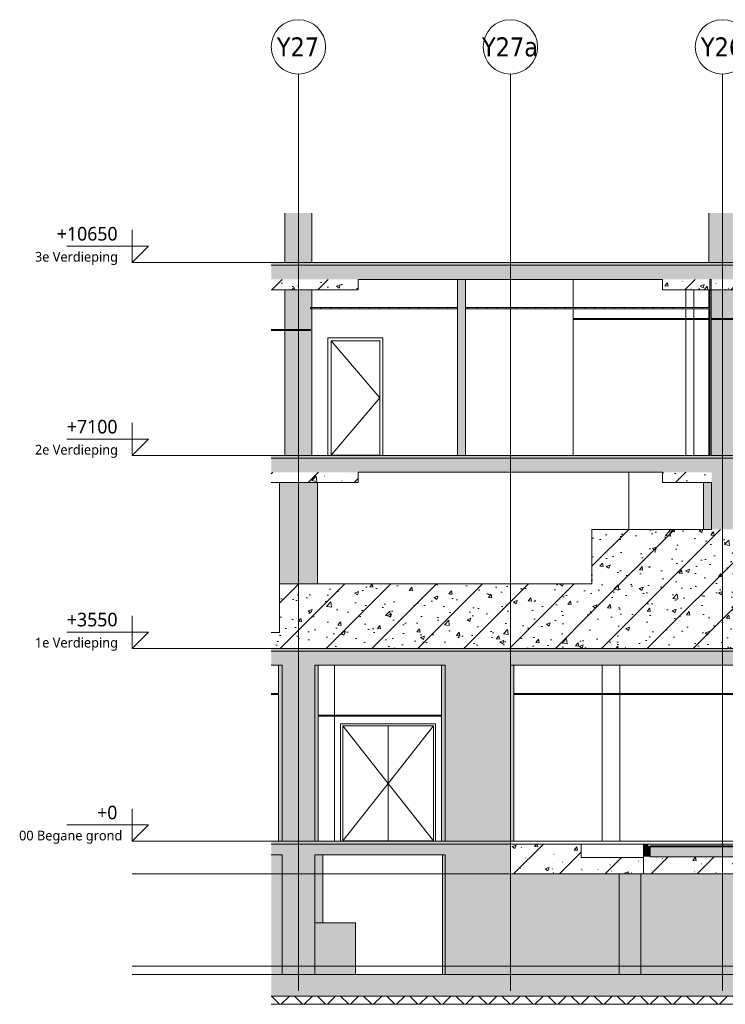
# Model space of a CAD drawing. Header units: millimetres. Extents: x -70313 to 24281, y -6031 to 15879.
# Tile 7 of 9: x -1675 to 11303, y -3000 to 15119. Entities that reach past the tile are written whole.
import ezdxf

# ---------------------------------------------------------------- set-up
doc = ezdxf.new("R2010")
doc.units = ezdxf.units.MM
for name, color, linetype, lineweight in [('A--L$01A__Algemeen', 2, 'Continuous', 18), ('A--L90__Terrein', 7, 'Continuous', 9), ('A--T$01A__Algemeen', 1, 'Continuous', 9), ('AA$1A---_ARCEER', 1, 'Continuous', 18), ('AL$7A---_STRAMIEN', 8, 'Continuous', 9), ('AL22----_BINNENWAND', 7, 'Continuous', 9), ('AL23----_VLOEREN', 2, 'Continuous', 9), ('AL28----_KOLOMKOP_BETONBAND', 2, 'Continuous', 9), ('AL28----_KONSTRUKTIES', 4, 'Continuous', 9), ('AL32----_BINNENKOZIJN', 14, 'Continuous', 9), ('AL35----_PLAFONDS', 16, 'Continuous', 9), ('AL72----_INRGEBRUIKSR', 6, 'Continuous', 9)]:
    doc.layers.add(name, color=color, linetype=linetype, lineweight=lineweight)
doc.styles.add('Tahoma', font='tahoma.ttf', dxfattribs={"height": 350})
doc.styles.add('Trebuchet MS', font='trebuc.ttf', dxfattribs={"height": 250})
doc.styles.add('Trebuchet MS_1', font='trebuc.ttf', dxfattribs={"height": 180})
pattern_1 = [(50, (-33579.6, 6529.6), (728.737, -63.756), [76.2, -838.2]), (355, (-33579.6, 6529.6), (-140.97, 764.228), [60.96, -670.56]), (100.451, (-33518.85, 6524.3), (587.77, 700.467), [64.76, -712.36]), (46.184, (-33579.6, 6732.8), (1084.316, -168.17), [114.3, -1257.3]), (96.636, (-33489.2, 6718.8), (949.61, 989.71), [97.14, -1068.54]), (351.184, (-33579.6, 6732.8), (949.62, 989.7), [91.44, -1005.84]), (21, (-33478, 6682), (606.458, -409.06), [76.2, -838.2]), (326, (-33478, 6682), (247.21, 736.753), [60.96, -670.56]), (71.451, (-33427.44, 6647.9), (853.67, 327.685), [64.76, -712.36]), (37.5, (-33579.58, 6529.6), (12.3547, 338.22), [3.353, -659.079, 3.353, -677.367, -673.1]), (37.5, (-33579.58, 6529.6), (12.3547, 338.22), [-1343.152, 3.353, -669.747]), (7.5, (-33579.6, 6529.6), (267.279, 400.722), [3.353, -384.759, 3.353, -643.839, -256.54]), (7.5, (-33579.6, 6529.6), (267.279, 400.722), [-1035.304, 3.353, -253.187]), (327.5, (-33806.15, 6529.6), (542.3633, -22.9153), [3.353, -250.647, 3.353, -789.127, -1051.56]), (327.5, (-33806.15, 6529.6), (542.3633, -22.9153), [-1046.48, 3.353, -1048.207]), (317.5, (-33907.75, 6529.6), (592.517, 101.707), [3.353, -326.847, 3.353, -522.935, -746.76]), (317.5, (-33907.75, 6529.6), (592.517, 101.707), [-856.488, 3.353, -743.407]), (45, (-33579.6, 6529.6), (422.072, -422.072), [])]
pattern_2 = [(90, (-33579.58, 6529.6), (-180, 7e-13), []), (180, (-33579.58, 6529.6), (-7e-13, -180), [])]

# ---------------------------------------------------------------- blocks, each defined once
blk = doc.blocks.new('22_LUMC_bunker_type 7 - 22_bunker_type 7-1937058-NuGe 32')
at = {"layer": 'AA$1A---_ARCEER'}
h = blk.add_hatch(color=256, dxfattribs=at)
h.paths.add_polyline_path([(-36880, -2450), (-35680, -2450), (-35680, -250), (-36880, -250)], flags=0)
h.paths.add_polyline_path([(-39880, -2450), (-39280, -2450), (-39280, -250), (-39880, -250)], flags=0)
h.paths.add_polyline_path([(-27130, -2450), (-27130, -250), (-28480, -250), (-28480, -2450), (-27630, -2450)], flags=0)
at = {"layer": 'AL22----_BINNENWAND'}
for points in [[(-40079, -2450), (-39880, -2450), (-39880, -250), (-40079, -250)], [(-33854, -2450), (-33680, -2450), (-33680, -600), (-35680, -600), (-35680, -2450), (-34380, -2450)]]:
    blk.add_hatch(color=256, dxfattribs=at).paths.add_polyline_path(points, flags=0)
h = blk.add_hatch(color=256, dxfattribs=at)
h.paths.add_polyline_path([(-29704, -2450), (-28480, -2450), (-28480, -600), (-30880, -600), (-30880, -2450)], flags=0)
h.paths.add_polyline_path([(-33230, -2450), (-31280, -2450), (-31280, -600), (-33280, -600), (-33280, -2450)], flags=0)
for p, q in [((-39880, -250), (-39880, -2450)), ((-39280, -2450), (-39280, -250)), ((-36880, -250), (-36880, -2450)), ((-28480, -250), (-28480, -300)), ((-27130, -2450), (-27130, -250)), ((-35680, -2450), (-35680, -600)), ((-28480, -600), (-28480, -2450))]:
    blk.add_line(p, q, dxfattribs=at)
blk = doc.blocks.new('22_LUMC_bunker_type_13 - 22_bunker_type_13-1955902-NuGe 32')
at = {"layer": 'AA$1A---_ARCEER'}
h = blk.add_hatch(color=256, dxfattribs=at)
h.paths.add_polyline_path([(-35929, 0), (-35680, 0), (-35680, 3240), (-36880, 3240), (-36880, 0)], flags=0)
h.paths.add_polyline_path([(-39280, 0), (-39280, 3240), (-39880, 3240), (-39880, 0)], flags=0)
h.paths.add_polyline_path([(-27130, 0), (-27130, 3240), (-28480, 3240), (-28480, 0), (-27630, 0)], flags=0)
at = {"layer": 'AL22----_BINNENWAND'}
h = blk.add_hatch(color=256, dxfattribs=at)
h.paths.add_polyline_path([(-29704, 0), (-28480, 0), (-28480, 2700), (-30805, 2700), (-30805, 0)], flags=0)
h.paths.add_polyline_path([(-30805, 2720), (-28480, 2720), (-28480, 3240), (-30805, 3240)], flags=0)
for p, q in [((-39880, 3240), (-39880, 0)), ((-39280, 0), (-39280, 3240)), ((-36880, 3240), (-36880, 0)), ((-35680, 0), (-35680, 3240)), ((-28480, 3240), (-28480, 0)), ((-27130, 0), (-27130, 3240))]:
    blk.add_line(p, q, dxfattribs=at)
blk = doc.blocks.new('28_LUMC_MOD_poer beton vierkant_2100 bij 2100mm - 2100x2100-3044005-NuGe 32')
at = {"layer": 'AL28----_KONSTRUKTIES'}
blk.add_hatch(color=256, dxfattribs=at).paths.add_polyline_path([(-38530.260618, -2450), (-38530.260618, -1500), (-39280.260618, -1500), (-39280.260618, -2450)], flags=0)
for p in [(-39280.260618, -1500), (-38530.260618, -2450)]:
    blk.add_line(p, (-38530.260618, -1500), dxfattribs=at)
blk = doc.blocks.new('28_ABT-C_staal_HFLeq_ligger - HFLeq50x50x6-7718627-NuGe 32')
at = {"layer": 'AL28----_KONSTRUKTIES'}
blk.add_line((-31580.260618, -85.55), (-33110.260618, -85.55), dxfattribs=at)
blk = doc.blocks.new('Grid - 5mm-198591-NuGe 32')
at = {"layer": 'AL$7A---_STRAMIEN'}
blk.add_circle((-39580.260618, 14619.04375), 500, dxfattribs=at)
blk = doc.blocks.new('7673 - LUMC_constructie_2018 aangepast_new_rvt-3-NuGe 32')
at = {"layer": 'A--L$01A__Algemeen'}
h = blk.add_hatch(dxfattribs=at)
h.set_pattern_fill('FP_4', color=256, style=0, pattern_type=2)
h.set_pattern_definition(pattern_1)
h.paths.add_polyline_path([(-31779, 10600), (-23630, 10600), (-23630, 10650), (-40079, 10650), (-40079, 10600), (-35929, 10600)], flags=0)
h = blk.add_hatch(dxfattribs=at)
h.set_pattern_fill('FP_4', color=256, style=0, pattern_type=2)
h.set_pattern_definition(pattern_1)
h.paths.add_polyline_path([(-40079, 10340), (-23630, 10340), (-23630, 10600), (-40079, 10600), (-40079, 10463)], flags=0)
h = blk.add_hatch(dxfattribs=at)
h.set_pattern_fill('FP_4', color=256, style=0, pattern_type=2)
h.set_pattern_definition(pattern_1)
h.paths.add_polyline_path([(-25555, 7050), (-23630, 7050), (-23630, 7100), (-40079, 7100), (-40079, 7050), (-27630, 7050)], flags=0)
h = blk.add_hatch(dxfattribs=at)
h.set_pattern_fill('FP_4', color=256, style=0, pattern_type=2)
h.set_pattern_definition(pattern_1)
h.paths.add_polyline_path([(-23630, 6790), (-23630, 7050), (-40079, 7050), (-40079, 6790), (-25555, 6790)], flags=0)
h = blk.add_hatch(dxfattribs=at)
h.set_pattern_fill('FP_4', color=256, style=0, pattern_type=2)
h.set_pattern_definition(pattern_1)
h.paths.add_polyline_path([(-31779, 3550), (-29980, 3550), (-29980, 5740), (-34180, 5740), (-34180, 3550)], flags=0)
h = blk.add_hatch(dxfattribs=at)
h.set_pattern_fill('FP_4', color=256, style=0, pattern_type=2)
h.set_pattern_definition(pattern_1)
h.paths.add_polyline_path([(-39930, 3550), (-34180, 3550), (-34180, 4740), (-39930, 4740), (-39930, 3840)], flags=0)
h = blk.add_hatch(dxfattribs=at)
h.set_pattern_fill('FP_4', color=256, style=0, pattern_type=2)
h.set_pattern_definition(pattern_1)
h.paths.add_polyline_path([(-40079, 3550), (-39930, 3550), (-39930, 3840), (-40079, 3840)], flags=0)
h = blk.add_hatch(dxfattribs=at)
h.set_pattern_fill('FP_4', color=256, style=0, pattern_type=2)
h.set_pattern_definition(pattern_1)
h.paths.add_polyline_path([(-40079, 3500), (-23630, 3500), (-23630, 3550), (-40079, 3550)], flags=0)
h = blk.add_hatch(dxfattribs=at)
h.set_pattern_fill('FP_4', color=256, style=0, pattern_type=2)
h.set_pattern_definition(pattern_1)
h.paths.add_polyline_path([(-40079, 3240), (-23630, 3240), (-23630, 3500), (-40079, 3500), (-40079, 3377)], flags=0)
h = blk.add_hatch(dxfattribs=at)
h.set_pattern_fill('FP_4', color=256, style=0, pattern_type=2)
h.set_pattern_definition(pattern_1)
h.paths.add_polyline_path([(-27630, -50), (-23480, -50), (-23480, 0), (-28480, 0), (-28480, -50)], flags=0)
h.paths.add_polyline_path([(-35929, -50), (-35680, -50), (-35680, 0), (-40079, 0), (-40079, -50)], flags=0)
h = blk.add_hatch(dxfattribs=at)
h.set_pattern_fill('FP_4', color=256, style=0, pattern_type=2)
h.set_pattern_definition(pattern_1)
h.paths.add_polyline_path([(-24517, -250), (-23480, -250), (-23480, -50), (-28480, -50), (-28480, -250), (-25036, -250)], flags=0)
h.paths.add_polyline_path([(-35680, -250), (-35680, -50), (-40079, -50), (-40079, -250), (-35929, -250)], flags=0)
h = blk.add_hatch(dxfattribs=at)
h.set_pattern_fill('FP_4', color=256, style=0, pattern_type=2)
h.set_pattern_definition(pattern_1)
h.paths.add_polyline_path([(-29704, -600), (-28480, -600), (-28480, -300), (-31330, -300), (-31330, -600)], flags=0)
h.paths.add_polyline_path([(-33854, -600), (-33230, -600), (-33230, -300), (-34380, -300), (-34380, -50), (-35680, -50), (-35680, -600)], flags=0)
h = blk.add_hatch(dxfattribs=at)
h.set_pattern_fill('FP_4', color=256, style=0, pattern_type=2)
h.set_pattern_definition(pattern_1)
h.paths.add_polyline_path([(-31330, -600), (-31330, -285), (-33230, -285), (-33230, -600), (-31779, -600)], flags=0)
h = blk.add_hatch(dxfattribs=at)
h.set_pattern_fill('FP_4', color=256, style=0, pattern_type=2)
h.set_pattern_definition(pattern_1)
h.paths.add_polyline_path([(-23480, -2850), (-23480, -2450), (-40079, -2450), (-40079, -2850), (-25555, -2850)], flags=0)
at = {"layer": 'AA$1A---_ARCEER'}
for points in [[(-31779, 5740), (-31580, 5740), (-31580, 6790), (-31980, 6790), (-31980, 5740)], [(-33230, -100), (-33160, -100), (-33160, -50), (-33230, -50)], [(-33110, -285), (-33110, -100), (-33230, -100), (-33230, -285)]]:
    blk.add_hatch(color=256, dxfattribs=at).paths.add_polyline_path(points, flags=0)
at = {"layer": 'AL22----_BINNENWAND'}
for points in [[(-31779, -285), (-31580, -285), (-31580, -100), (-33110, -100), (-33110, -285)], [(-36880, -2450), (-36880, -250), (-36930, -250), (-36930, -2450)]]:
    blk.add_hatch(color=256, dxfattribs=at).paths.add_polyline_path(points, flags=0)
at = {"layer": 'AL28----_KOLOMKOP_BETONBAND'}
for points in [[(-39830, 10650), (-39330, 10650), (-39330, 11561), (-39830, 11561)], [(-31779, 10650), (-31530, 10650), (-31530, 11561), (-32030, 11561), (-32030, 10650)], [(-39830, 7100), (-39330, 7100), (-39330, 9800), (-39355, 9800), (-39355, 9820), (-39330, 9820), (-39330, 10150), (-39830, 10150), (-39830, 9420), (-39355, 9420), (-39355, 9400), (-39830, 9400)], [(-39930, 4740), (-39230, 4740), (-39230, 6600), (-39930, 6600)]]:
    blk.add_hatch(color=256, dxfattribs=at).paths.add_polyline_path(points, flags=0)
h = blk.add_hatch(dxfattribs=at)
h.set_pattern_fill('FP_4', color=256, style=0, pattern_type=2)
h.set_pattern_definition(pattern_1)
h.paths.add_polyline_path([(-40079, 10150), (-38480, 10150), (-38480, 10340), (-40079, 10340)], flags=0)
h = blk.add_hatch(dxfattribs=at)
h.set_pattern_fill('FP_4', color=256, style=0, pattern_type=2)
h.set_pattern_definition(pattern_1)
h.paths.add_polyline_path([(-31779, 10150), (-30680, 10150), (-30680, 10340), (-32880, 10340), (-32880, 10150)], flags=0)
h = blk.add_hatch(color=256, dxfattribs=at)
h.paths.add_polyline_path([(-31987, 7100), (-31530, 7100), (-31530, 9600), (-31987, 9600)], flags=0)
h.paths.add_polyline_path([(-32012, 7100), (-32012, 9800), (-32030, 9800), (-32030, 7100)], flags=0)
h.paths.add_polyline_path([(-31779, 9620), (-31530, 9620), (-31530, 10150), (-31987, 10150), (-31987, 9620)], flags=0)
h.paths.add_polyline_path([(-32030, 9820), (-32012, 9820), (-32012, 10150), (-32030, 10150)], flags=0)
h = blk.add_hatch(dxfattribs=at)
h.set_pattern_fill('FP_4', color=256, style=0, pattern_type=2)
h.set_pattern_definition(pattern_1)
h.paths.add_polyline_path([(-40079, 6600), (-38480, 6600), (-38480, 6790), (-40079, 6790)], flags=0)
h = blk.add_hatch(dxfattribs=at)
h.set_pattern_fill('FP_4', color=256, style=0, pattern_type=2)
h.set_pattern_definition(pattern_1)
h.paths.add_polyline_path([(-30680, 6600), (-30680, 6790), (-31580, 6790), (-31580, 6600)], flags=0)
h.paths.add_polyline_path([(-32880, 6600), (-31980, 6600), (-31980, 6790), (-32880, 6790)], flags=0)
at = {"layer": 'AL28----_KONSTRUKTIES'}
h = blk.add_hatch(color=256, dxfattribs=at)
h.paths.add_polyline_path([(-31430, 5740), (-31430, 6600), (-31580, 6600), (-31580, 5740)], flags=0)
h.paths.add_polyline_path([(-32130, 5740), (-31980, 5740), (-31980, 6600), (-32130, 6600)], flags=0)
for points in [[(-39130, -1500), (-39130, -250), (-39280, -250), (-39280, -1500)], [(-33680, -2450), (-33280, -2450), (-33280, -600), (-33680, -600)]]:
    blk.add_hatch(color=256, dxfattribs=at).paths.add_polyline_path(points, flags=0)
at = {"layer": 'A--L$01A__Algemeen'}
for p, q in [((-42638, 10650), (-20921, 10650)), ((-42638, 7100), (-20921, 7100)), ((-42638, 3550), (-20921, 3550)), ((-42638, 0), (-20921, 0)), ((-42638, -600), (-20921, -600)), ((-42638, -2300), (-20921, -2300)), ((-42638, -2450), (-20921, -2450))]:
    blk.add_line(p, q, dxfattribs=at)
at = {"layer": 'AL$7A---_STRAMIEN'}
for p, q in [((-39580, 13119), (-39580, 14119)), ((-35680, 13119), (-35680, 14119)), ((-31780, 13119), (-31780, 14119)), ((-39580, -1755), (-39580, 13119)), ((-35680, -1755), (-35680, 13119)), ((-31780, -1755), (-31780, 13119)), ((-39580, -2755), (-39580, -1755)), ((-35680, -2755), (-35680, -1755)), ((-31780, -2755), (-31780, -1755))]:
    blk.add_line(p, q, dxfattribs=at)
at = {"layer": 'AL22----_BINNENWAND'}
for p, q in [((-31980, 6600), (-31980, 5740)), ((-33160, -50), (-33230, -50)), ((-33230, -50), (-33230, -100)), ((-33230, -100), (-33230, -285)), ((-33160, -100), (-33160, -50)), ((-33110, -100), (-33160, -100)), ((-31580, -100), (-33110, -100)), ((-33110, -285), (-33110, -100)), ((-36930, -250), (-36930, -2450))]:
    blk.add_line(p, q, dxfattribs=at)
at = {"layer": 'AL23----_VLOEREN'}
for p, q in [((-23630, 10650), (-40079, 10650)), ((-23630, 10600), (-40079, 10600)), ((-38480, 10340), (-32880, 10340)), ((-23630, 7100), (-40079, 7100)), ((-23630, 7050), (-40079, 7050)), ((-38480, 6790), (-32880, 6790)), ((-31980, 5740), (-34180, 5740)), ((-34180, 5740), (-34180, 4740)), ((-34180, 4740), (-39930, 4740)), ((-39930, 4740), (-39930, 3840)), ((-39930, 3840), (-40079, 3840)), ((-23630, 3500), (-40079, 3500)), ((-40079, 3240), (-39880, 3240)), ((-39280, 3240), (-36880, 3240)), ((-35680, 3240), (-28480, 3240)), ((-39880, 0), (-40079, 0)), ((-35680, -50), (-40079, -50)), ((-36880, 0), (-39280, 0)), ((-35680, -50), (-35680, 0)), ((-34380, -50), (-35680, -50)), ((-35615, 0), (-33704, 0)), ((-34380, -300), (-34380, -50)), ((-34380, -50), (-33230, -50)), ((-40079, -250), (-39880, -250)), ((-39280, -250), (-36880, -250)), ((-33230, -300), (-34380, -300)), ((-33230, -285), (-33230, -600)), ((-33230, -600), (-33230, -300)), ((-31580, -285), (-33110, -285)), ((-35680, -600), (-33230, -600)), ((-33230, -600), (-31330, -600)), ((-39880, -2450), (-40079, -2450)), ((-36880, -2450), (-39280, -2450)), ((-28480, -2450), (-35680, -2450)), ((-40079, -2850), (-23480, -2850))]:
    blk.add_line(p, q, dxfattribs=at)
at = {"layer": 'AL28----_KOLOMKOP_BETONBAND'}
for p, q in [((-39830, 10650), (-39830, 11561)), ((-39330, 11561), (-39330, 10650)), ((-32030, 10650), (-32030, 11561)), ((-38480, 10150), (-38480, 10340)), ((-32880, 10340), (-32880, 10150)), ((-40079, 10150), (-38480, 10150)), ((-39830, 9420), (-39830, 10150)), ((-39330, 10150), (-39330, 9820)), ((-32880, 10150), (-30680, 10150)), ((-32030, 9820), (-32030, 10150)), ((-39330, 9800), (-39330, 7100)), ((-32030, 7100), (-32030, 9800)), ((-39830, 7100), (-39830, 9400)), ((-38480, 6600), (-38480, 6790)), ((-32880, 6790), (-32880, 6600)), ((-40079, 6600), (-38480, 6600)), ((-39930, 4740), (-39930, 6600)), ((-39230, 6600), (-39230, 4740)), ((-32880, 6600), (-31980, 6600))]:
    blk.add_line(p, q, dxfattribs=at)
at = {"layer": 'AL28----_KONSTRUKTIES'}
for p, q in [((-32130, 5740), (-32130, 6600)), ((-33160, -50), (-33154, -50)), ((-31536, -50), (-33154, -50)), ((-33154, -50), (-33154, -94)), ((-33154, -94), (-33110, -94)), ((-31580, -94), (-33110, -94)), ((-33110, -94), (-33110, -100)), ((-31580, -100), (-33110, -100)), ((-39130, -250), (-39130, -1500)), ((-33680, -2450), (-33680, -600)), ((-33280, -600), (-33280, -2450))]:
    blk.add_line(p, q, dxfattribs=at)
for name, p in [('Grid - 5mm-198591-NuGe 32', (0, 0)), ('Grid - 5mm-198591-NuGe 32', (3900, 0)), ('Grid - 5mm-198591-NuGe 32', (7800, 0)), ('22_LUMC_bunker_type_13 - 22_bunker_type_13-1955902-NuGe 32', (0, 0)), ('28_ABT-C_staal_HFLeq_ligger - HFLeq50x50x6-7718627-NuGe 32', (0, 0)), ('22_LUMC_bunker_type 7 - 22_bunker_type 7-1937058-NuGe 32', (0, 0)), ('28_LUMC_MOD_poer beton vierkant_2100 bij 2100mm - 2100x2100-3044005-NuGe 32', (0, 0))]:
    blk.add_blockref(name, p)
at = {"layer": 'AL$7A---_STRAMIEN', "char_height": 350, "attachment_point": 1, "style": 'Tahoma'}
for s, insert, width in [('Y27', (-39977, 14794), 954.01), ('Y27a', (-36203, 14794), 1258.65), ('Y26', (-32177, 14794), 954.01)]:
    blk.add_mtext(s, dxfattribs=dict(at, insert=insert, width=width))
blk = doc.blocks.new('32_LUMC_MOD_standaard kozijn_houten draaideur_enkel - 900x2108mm_56_17_x170mm-9988346-NuGe 32')
at = {"layer": 'AL32----_BINNENKOZIJN'}
for p, q in [((-38980.260618, 9208), (-38080.260618, 8158)), ((-38080.260618, 8158), (-38980.260618, 7108))]:
    blk.add_line(p, q, dxfattribs=at)
blk = doc.blocks.new('30_LUMC_MOD_houten deurblad_update - wit _standaard_-9915056-NuGe 32')
at = {"layer": 'AL32----_BINNENKOZIJN'}
blk.add_line((-38080.260618, 7108), (-38980.260618, 7108), dxfattribs=at)
blk = doc.blocks.new('30_LUMC_MOD_binnenkozijn_standaard - hout-9915057-NuGe 32')
at = {"layer": 'AL32----_BINNENKOZIJN'}
for p, q in [((-38024.260618, 9264), (-39036.260618, 9264)), ((-39036.260618, 9264), (-39036.260618, 7100)), ((-38024.260618, 9264), (-38024.260618, 7100)), ((-38980.260618, 7100), (-38980.260618, 9208)), ((-38980.260618, 9208), (-38080.260618, 9208)), ((-38080.260618, 9208), (-38080.260618, 7100))]:
    blk.add_line(p, q, dxfattribs=at)
blk = doc.blocks.new('7673 - verdieping_02_2018_rvt-3-NuGe 32')
at = {"layer": 'AA$1A---_ARCEER'}
for points in [[(-36655, 7100), (-36505, 7100), (-36505, 10340), (-36655, 10340)], [(-31987, 7100), (-31987, 10340), (-32012, 10340), (-32012, 7100)]]:
    blk.add_hatch(color=256, dxfattribs=at).paths.add_polyline_path(points, flags=0)
at = {"layer": 'AL35----_PLAFONDS'}
h = blk.add_hatch(dxfattribs=at)
h.set_pattern_fill('FP_5', color=256, angle=270, style=0, pattern_type=2)
h.set_pattern_definition(pattern_2)
h.paths.add_polyline_path([(-39355, 9800), (-36655, 9800), (-36655, 9820), (-39355, 9820)], flags=0)
h = blk.add_hatch(dxfattribs=at)
h.set_pattern_fill('FP_5', color=256, angle=270, style=0, pattern_type=2)
h.set_pattern_definition(pattern_2)
h.paths.add_polyline_path([(-35929, 9800), (-32012, 9800), (-32012, 9820), (-36505, 9820), (-36505, 9800)], flags=0)
h = blk.add_hatch(dxfattribs=at)
h.set_pattern_fill('FP_5', color=256, angle=270, style=0, pattern_type=2)
h.set_pattern_definition(pattern_2)
h.paths.add_polyline_path([(-31779, 9600), (-30355, 9600), (-30355, 9620), (-31987, 9620), (-31987, 9600)], flags=0)
h = blk.add_hatch(dxfattribs=at)
h.set_pattern_fill('FP_5', color=256, angle=270, style=0, pattern_type=2)
h.set_pattern_definition(pattern_2)
h.paths.add_polyline_path([(-25555, 9400), (-24355, 9400), (-24355, 9420), (-26005, 9420), (-26005, 9400)], flags=0)
h.paths.add_polyline_path([(-40079, 9400), (-39355, 9400), (-39355, 9420), (-40079, 9420), (-40079, 9411)], flags=0)
at = {"layer": 'A--L$01A__Algemeen'}
for p, q in [((-42638, 10650), (-20921, 10650)), ((-42638, 7100), (-20921, 7100)), ((-42638, 3550), (-20921, 3550)), ((-42638, 0), (-20921, 0)), ((-42638, -600), (-20921, -600)), ((-42638, -2300), (-20921, -2300)), ((-42638, -2450), (-20921, -2450))]:
    blk.add_line(p, q, dxfattribs=at)
at = {"layer": 'AL22----_BINNENWAND'}
for p, q in [((-36505, 10340), (-36655, 10340)), ((-36655, 10340), (-36655, 7100)), ((-36505, 7100), (-36505, 10340)), ((-34525, 9820), (-34525, 10340)), ((-31987, 10340), (-32012, 10340)), ((-32012, 10340), (-32012, 7100)), ((-31987, 7100), (-31987, 10340)), ((-32455, 9820), (-32455, 10150)), ((-32305, 10150), (-32305, 9820)), ((-34525, 7100), (-34525, 9800)), ((-32455, 9620), (-32455, 9800)), ((-32305, 9800), (-32305, 9620)), ((-32455, 7100), (-32455, 9600)), ((-32305, 9600), (-32305, 7100)), ((-36655, 7100), (-36505, 7100)), ((-32012, 7100), (-31987, 7100))]:
    blk.add_line(p, q, dxfattribs=at)
at = {"layer": 'AL35----_PLAFONDS'}
for p, q in [((-36655, 9820), (-39355, 9820)), ((-39355, 9820), (-39355, 9800)), ((-39355, 9800), (-36655, 9800)), ((-36655, 9800), (-36655, 9820)), ((-32012, 9820), (-36505, 9820)), ((-36505, 9820), (-36505, 9800)), ((-36505, 9800), (-32012, 9800)), ((-32012, 9800), (-32012, 9820)), ((-34525, 9620), (-32030, 9620)), ((-34525, 9600), (-34525, 9620)), ((-30355, 9620), (-31987, 9620)), ((-31987, 9620), (-31987, 9600)), ((-32030, 9600), (-34525, 9600)), ((-31987, 9600), (-30355, 9600)), ((-39355, 9420), (-40079, 9420)), ((-40079, 9400), (-39355, 9400)), ((-39355, 9400), (-39355, 9420))]:
    blk.add_line(p, q, dxfattribs=at)
for name in ['30_LUMC_MOD_binnenkozijn_standaard - hout-9915057-NuGe 32', '32_LUMC_MOD_standaard kozijn_houten draaideur_enkel - 900x2108mm_56_17_x170mm-9988346-NuGe 32', '30_LUMC_MOD_houten deurblad_update - wit _standaard_-9915056-NuGe 32']:
    blk.add_blockref(name, (0, 0))
blk = doc.blocks.new('7673 - verdieping_03_2018_rvt-3-NuGe 32')
at = {"layer": 'A--L$01A__Algemeen'}
for p, q in [((-42638, 10650), (-20921, 10650)), ((-42638, 7100), (-20921, 7100)), ((-42638, 3550), (-20921, 3550)), ((-42638, 0), (-20921, 0)), ((-42638, -600), (-20921, -600)), ((-42638, -2300), (-20921, -2300)), ((-42638, -2450), (-20921, -2450))]:
    blk.add_line(p, q, dxfattribs=at)
blk = doc.blocks.new('32_LUMC_MOD_standaard kozijn_houten draaideur_dubbel - 1636x2108mm_56_17_x170mm-9989221-NuGe 32')
at = {"layer": 'AL72----_INRGEBRUIKSR'}
for p, q in [((-37930.260618, 1065.5), (-38763.260618, 2123)), ((-37930.260618, 1065.5), (-37097.260618, 2123)), ((-38763.260618, 8), (-37930.260618, 1065.5)), ((-37097.260618, 8), (-37930.260618, 1065.5))]:
    blk.add_line(p, q, dxfattribs=at)
blk = doc.blocks.new('30_LUMC_MOD_binnenkozijn_standaard - hout-9912348-NuGe 32')
at = {"layer": 'AL32----_BINNENKOZIJN'}
for p, q in [((-38804.260618, 0), (-38804.260618, 2164)), ((-37056.260618, 2164), (-38804.260618, 2164)), ((-38765.260618, 2125), (-38765.260618, 0)), ((-38765.260618, 2125), (-37095.260618, 2125)), ((-37095.260618, 2125), (-37095.260618, 0)), ((-37056.260618, 0), (-37056.260618, 2164)), ((-38748.260618, 8), (-38748.260618, 0)), ((-37112.260618, 8), (-37112.260618, 0))]:
    blk.add_line(p, q, dxfattribs=at)
blk = doc.blocks.new('30_LUMC_MOD_houten deurblad_update - wit _standaard_-9818707-NuGe 32')
at = {"layer": 'AL32----_BINNENKOZIJN'}
for p, q in [((-37097.260618, 2123), (-37930.260618, 2123)), ((-37930.260618, 2123), (-37930.260618, 8)), ((-37097.260618, 8), (-37097.260618, 2123)), ((-37930.260618, 8), (-37097.260618, 8))]:
    blk.add_line(p, q, dxfattribs=at)
blk = doc.blocks.new('30_LUMC_MOD_houten deurblad_update - wit _standaard_-9818708-NuGe 32')
at = {"layer": 'AL32----_BINNENKOZIJN'}
for p, q in [((-37930.260618, 2123), (-38763.260618, 2123)), ((-38763.260618, 2123), (-38763.260618, 8)), ((-37930.260618, 8), (-37930.260618, 2123)), ((-38763.260618, 8), (-37930.260618, 8))]:
    blk.add_line(p, q, dxfattribs=at)
blk = doc.blocks.new('7673 - verdieping_00_2018_rvt-3-NuGe 32')
at = {"layer": 'AA$1A---_ARCEER'}
for points in [[(-39880, 0), (-39880, 3240), (-39945, 3240), (-39945, 0)], [(-39280, 0), (-39215, 0), (-39215, 3240), (-39280, 3240), (-39280, 39)], [(-36880, 0), (-36880, 3240), (-36945, 3240), (-36945, 0)], [(-35615, 0), (-35615, 3240), (-35680, 3240), (-35680, 0)]]:
    blk.add_hatch(color=256, dxfattribs=at).paths.add_polyline_path(points, flags=0)
at = {"layer": 'AL35----_PLAFONDS'}
h = blk.add_hatch(dxfattribs=at)
h.set_pattern_fill('FP_5', color=256, angle=270, style=0, pattern_type=2)
h.set_pattern_definition(pattern_2)
h.paths.add_polyline_path([(-38004, 2300), (-36945, 2300), (-36945, 2320), (-39215, 2320), (-39215, 2300)], flags=0)
at = {"layer": 'A--L$01A__Algemeen'}
for p, q in [((-42638, 10650), (-20921, 10650)), ((-42638, 7100), (-20921, 7100)), ((-42638, 3550), (-20921, 3550)), ((-42638, 0), (-20921, 0)), ((-42638, -600), (-20921, -600)), ((-42638, -2300), (-20921, -2300)), ((-42638, -2450), (-20921, -2450))]:
    blk.add_line(p, q, dxfattribs=at)
at = {"layer": 'AL22----_BINNENWAND'}
for p, q in [((-39945, 3240), (-39945, 0)), ((-39880, 3240), (-39945, 3240)), ((-39880, 0), (-39880, 3240)), ((-39215, 3240), (-39280, 3240)), ((-39280, 3240), (-39280, 0)), ((-39215, 0), (-39215, 3240)), ((-38915, 2320), (-38915, 3240)), ((-36945, 3240), (-36945, 0)), ((-36880, 3240), (-36945, 3240)), ((-36880, 0), (-36880, 3240)), ((-35615, 3240), (-35680, 3240)), ((-35680, 3240), (-35680, 0)), ((-35615, 0), (-35615, 3240)), ((-33994, 3240), (-33994, 2720)), ((-33669, 2720), (-33669, 3240)), ((-33994, 2700), (-33994, 0)), ((-33669, 0), (-33669, 2700)), ((-38915, 0), (-38915, 2300)), ((-39945, 0), (-39880, 0)), ((-39280, 0), (-39215, 0)), ((-36945, 0), (-36880, 0)), ((-35680, 0), (-35615, 0)), ((-33704, 0), (-33669, 0)), ((-33595, 0), (-33669, 0)), ((-33595, 0), (-30955, 0))]:
    blk.add_line(p, q, dxfattribs=at)
at = {"layer": 'AL23----_VLOEREN'}
for p, q in [((-28480, 2), (-40079, 2)), ((-33994, 2), (-33994, 0)), ((-33669, 2), (-33669, 0)), ((-40079, 0), (-28480, 0))]:
    blk.add_line(p, q, dxfattribs=at)
at = {"layer": 'AL35----_PLAFONDS'}
for p, q in [((-39945, 2720), (-40079, 2720)), ((-39945, 2700), (-39945, 2720)), ((-30955, 2720), (-35615, 2720)), ((-35615, 2720), (-35615, 2700)), ((-40079, 2700), (-39945, 2700)), ((-35615, 2700), (-30955, 2700)), ((-36945, 2320), (-39215, 2320)), ((-39215, 2320), (-39215, 2300)), ((-39215, 2300), (-36945, 2300)), ((-36945, 2300), (-36945, 2320))]:
    blk.add_line(p, q, dxfattribs=at)
for name in ['30_LUMC_MOD_binnenkozijn_standaard - hout-9912348-NuGe 32', '32_LUMC_MOD_standaard kozijn_houten draaideur_dubbel - 1636x2108mm_56_17_x170mm-9989221-NuGe 32', '30_LUMC_MOD_houten deurblad_update - wit _standaard_-9818708-NuGe 32', '30_LUMC_MOD_houten deurblad_update - wit _standaard_-9818707-NuGe 32']:
    blk.add_blockref(name, (0, 0))
blk = doc.blocks.new('7673 - verdieping_01_2018_rvt-3-NuGe 32')
at = {"layer": 'A--L$01A__Algemeen'}
for p, q in [((-42638, 10650), (-20921, 10650)), ((-42638, 7100), (-20921, 7100)), ((-42638, 3550), (-20921, 3550)), ((-42638, 3550), (-20921, 3550)), ((-42638, 0), (-20921, 0)), ((-42638, -600), (-20921, -600)), ((-42638, -2300), (-20921, -2300)), ((-42638, -2450), (-20921, -2450))]:
    blk.add_line(p, q, dxfattribs=at)
at = {"layer": 'AL22----_BINNENWAND'}
for p, q in [((-33505, 6790), (-33505, 5740)), ((-33505, 5740), (-33505, 6790))]:
    blk.add_line(p, q, dxfattribs=at)
blk = doc.blocks.new('Level - peilmaat-6467094-NuGe 32')
at = {"layer": 'A--T$01A__Algemeen'}
for p, q in [((-42638, 0), (-42638, 600)), ((-42338, 300), (-43838, 300)), ((-42638, 0), (-42338, 300))]:
    blk.add_line(p, q, dxfattribs=at)
blk = doc.blocks.new('7673 - LUMC_schil_2018_rvt-3-NuGe 32')
at = {"layer": 'A--L90__Terrein'}
h = blk.add_hatch(dxfattribs=at)
h.set_pattern_fill('FP_11', color=256, style=0, pattern_type=2)
h.set_pattern_definition([(45, (-33579.58, 6529.6), (-212.132, 212.132), []), (135, (-33579.58, 6529.6), (-212.132, -212.132), [])])
h.paths.add_polyline_path([(-23480, -3000), (-23480, -2850), (-40079, -2850), (-40079, -3000), (-25555, -3000)], flags=0)
at = {"layer": 'A--L$01A__Algemeen'}
for p, q in [((-42638, 10650), (-20921, 10650)), ((-42638, 7100), (-20921, 7100)), ((-42638, 3550), (-20921, 3550)), ((-42638, 0), (-20921, 0)), ((-42638, -600), (-20921, -600)), ((-42638, -2300), (-20921, -2300)), ((-42638, -2450), (-20921, -2450))]:
    blk.add_line(p, q, dxfattribs=at)
at = {"layer": 'A--L90__Terrein'}
for p, q in [((-23480, -2850), (-40079, -2850)), ((-40079, -3000), (-23480, -3000))]:
    blk.add_line(p, q, dxfattribs=at)
for p in [(0, 10650), (0, 7100), (0, 3550), (0, 0)]:
    blk.add_blockref('Level - peilmaat-6467094-NuGe 32', p)
at = {"layer": 'A--T$01A__Algemeen', "attachment_point": 1}
for s, insert, char_height, width, style in [('+10650', (-44023, 11305), 250, 1346.83, 'Trebuchet MS'), ('3e Verdieping', (-44426, 10846), 180, 1835.86, 'Trebuchet MS_1'), ('+7100', (-43838, 7755), 250, 1122.36, 'Trebuchet MS'), ('2e Verdieping', (-44426, 7296), 180, 1835.86, 'Trebuchet MS_1'), ('+3550', (-43838, 4205), 250, 1122.36, 'Trebuchet MS'), ('1e Verdieping', (-44426, 3746), 180, 1835.86, 'Trebuchet MS_1'), ('+0', (-43282, 655), 250, 448.94, 'Trebuchet MS'), ('00 Begane grond', (-44718, 196), 180, 2188.61, 'Trebuchet MS_1')]:
    blk.add_mtext(s, dxfattribs=dict(at, insert=insert, char_height=char_height, width=width, style=style))

msp = doc.modelspace()

# ---------------------------------------------------------------- linework, layer by layer
at = {"layer": 'A--L$01A__Algemeen'}
for p, q in [((393, 10650), (22109, 10650)), ((393, 7100), (22109, 7100)), ((393, 3550), (22109, 3550)), ((393, 0), (22109, 0)), ((393, -600), (22109, -600)), ((393, -2300), (22109, -2300)), ((393, -2450), (22109, -2450))]:
    msp.add_line(p, q, dxfattribs=at)

# ---------------------------------------------------------------- block references
for name in ['7673 - LUMC_constructie_2018 aangepast_new_rvt-3-NuGe 32', '7673 - LUMC_schil_2018_rvt-3-NuGe 32', '7673 - verdieping_02_2018_rvt-3-NuGe 32', '7673 - verdieping_03_2018_rvt-3-NuGe 32', '7673 - verdieping_00_2018_rvt-3-NuGe 32', '7673 - verdieping_01_2018_rvt-3-NuGe 32']:
    msp.add_blockref(name, (43031, 0))

doc.saveas('drawing.dxf')
